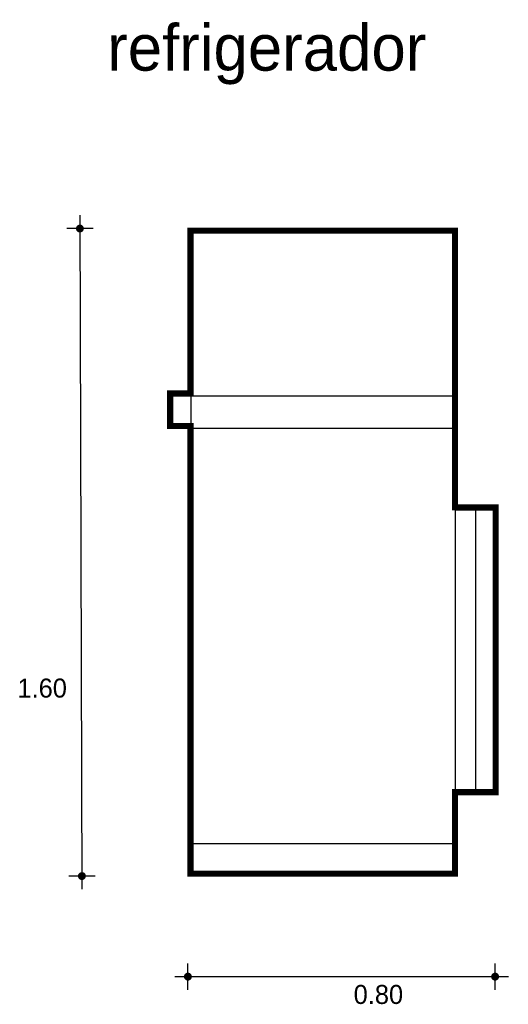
# Model space of a CAD drawing. Extents: x -1.33 to -0.13, y 0.13 to 2.55.
import ezdxf

# ---------------------------------------------------------------- set-up
doc = ezdxf.new("R2010")
doc.units = 0
doc.header["$MEASUREMENT"] = 0
for name, color, linetype in [('BORDE', 2, 'CONTINUOUS'), ('COTAS', 6, 'CONTINUOUS'), ('DIBUJO', 5, 'CONTINUOUS'), ('TEXTO', 4, 'CONTINUOUS')]:
    doc.layers.add(name, color=color, linetype=linetype)

msp = doc.modelspace()

# ---------------------------------------------------------------- linework, layer by layer
at = {"layer": 'BORDE', "const_width": 0.015}
msp.add_lwpolyline([(-0.9138, 2.029), (-0.2638, 2.029), (-0.2638, 1.349), (-0.1638, 1.349), (-0.1638, 0.649), (-0.2638, 0.649), (-0.2638, 0.449), (-0.9138, 0.449), (-0.9138, 1.549), (-0.9638, 1.549), (-0.9638, 1.629), (-0.9138, 1.629)], close=True, dxfattribs=at)
at = {"layer": 'COTAS'}
for p, q in [((-1.1856, 2.0667), (-1.1808, 0.4104)), ((-1.1532, 2.0342), (-1.2181, 2.0342)), ((-1.1483, 0.4429), (-1.2132, 0.4429)), ((-0.9201, 0.1633), (-0.9201, 0.2282)), ((-0.1649, 0.1633), (-0.1649, 0.2282)), ((-0.9526, 0.1957), (-0.1324, 0.1957))]:
    msp.add_line(p, q, dxfattribs=at)
at = {"layer": 'COTAS', "const_width": 0.00974}
for points in [[(-1.1905, 2.0342, 1), (-1.1808, 2.0342, 1)], [(-1.1856, 0.4429, 1), (-1.1759, 0.4429, 1)], [(-0.925, 0.1957, 1), (-0.9152, 0.1957, 1)], [(-0.1698, 0.1957, 1), (-0.16, 0.1957, 1)]]:
    msp.add_lwpolyline(points, format="xyb", close=True, dxfattribs=at)
at = {"layer": 'DIBUJO'}
for p, q in [((-0.913, 2.0233), (-0.913, 0.4433)), ((-0.913, 2.0233), (-0.263, 2.0233)), ((-0.263, 2.0233), (-0.263, 0.4433)), ((-0.963, 1.6233), (-0.263, 1.6233)), ((-0.963, 1.6233), (-0.963, 1.5433)), ((-0.963, 1.5433), (-0.263, 1.5433)), ((-0.263, 1.3433), (-0.163, 1.3433)), ((-0.213, 1.3433), (-0.213, 0.6433)), ((-0.163, 1.3433), (-0.163, 0.6433)), ((-0.263, 0.6433), (-0.163, 0.6433)), ((-0.913, 0.5233), (-0.263, 0.5233)), ((-0.913, 0.4433), (-0.263, 0.4433))]:
    msp.add_line(p, q, dxfattribs=at)

# ---------------------------------------------------------------- texts
at = {"layer": 'COTAS'}
for s, p in [('1.60', (-1.3393, 0.8815)), ('0.80', (-0.5127, 0.1286))]:
    msp.add_text(s, height=0.04675, dxfattribs=at).set_placement(p)
at = {"layer": 'TEXTO'}
msp.add_text('refrigerador', height=0.113495, dxfattribs=at).set_placement((-1.1185, 2.4222))

doc.saveas('drawing.dxf')
